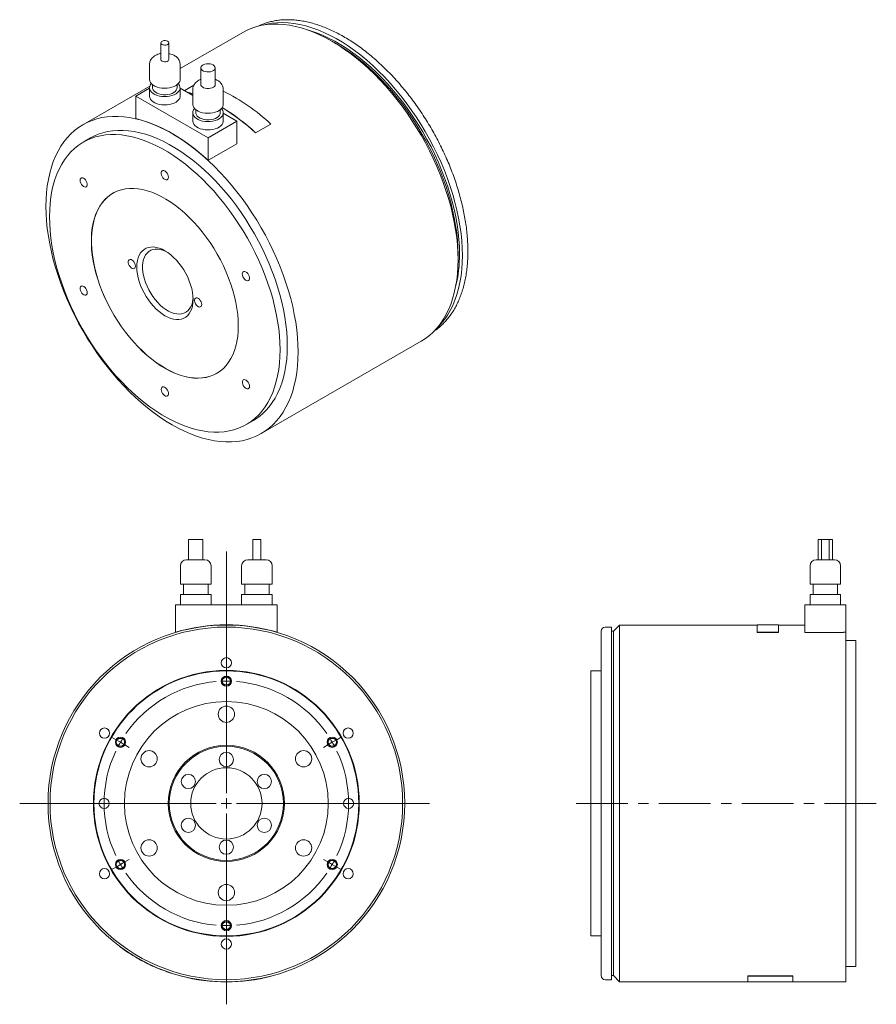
# Model space of a CAD drawing. Header units: millimetres. Extents: x 72 to 1025, y 57 to 768.
# Tile 2 of 2: x 605 to 1025, y 284 to 768. Entities that reach past the tile are written whole.
import ezdxf

# ---------------------------------------------------------------- set-up
doc = ezdxf.new("R2010")
doc.units = ezdxf.units.MM
doc.header["$LTSCALE"] = 2
doc.linetypes.add('CENTERX2', pattern=[20.32, 12.7, -2.54, 2.54, -2.54])

# ---------------------------------------------------------------- blocks, each defined once
blk = doc.blocks.new('SW_CENTERMARKSYMBOL_0')
at = {"color": 6, "linetype": 'Continuous', "lineweight": 0}
for p, q in [((0, 5), (0, 123.65)), ((0, 62.5), (0, 65)), ((0, 60), (0, 62.5)), ((0, 60), (0, 57.5)), ((0, 57.5), (0, 55)), ((-54.13, 31.25), (-56.29, 32.5)), ((-51.96, 30), (-54.13, 31.25)), ((-51.96, 30), (-49.8, 28.75)), ((51.96, 30), (49.8, 28.75)), ((51.96, 30), (54.13, 31.25)), ((54.13, 31.25), (56.29, 32.5)), ((-49.8, 28.75), (-47.63, 27.5)), ((49.8, 28.75), (47.63, 27.5)), ((-5, 0), (-101.41, 0)), ((0, 0), (-2.5, 0)), ((0, 0), (0, 2.5)), ((0, 0), (0, -2.5)), ((0, 0), (2.5, 0)), ((5, 0), (99.63, 0)), ((0, -5), (0, -98.59)), ((-51.96, -30), (-49.8, -28.75)), ((-49.8, -28.75), (-47.63, -27.5)), ((49.8, -28.75), (47.63, -27.5)), ((51.96, -30), (49.8, -28.75)), ((-54.13, -31.25), (-56.29, -32.5)), ((-51.96, -30), (-54.13, -31.25)), ((51.96, -30), (54.13, -31.25)), ((54.13, -31.25), (56.29, -32.5)), ((0, -57.5), (0, -55)), ((0, -60), (0, -57.5)), ((0, -60), (0, -62.5)), ((0, -62.5), (0, -65))]:
    blk.add_line(p, q, dxfattribs=at)
for start, end in [(94.7746, 145.2254), (90, 92.3873), (87.6127, 90), (34.7746, 85.2254), (150, 152.3873), (147.6127, 150), (30, 32.3873), (27.6127, 30), (154.7746, 205.2254), (334.7746, 25.2254), (207.6127, 210), (330, 332.3873), (210, 212.3873), (327.6127, 330), (214.7746, 265.2254), (274.7746, 325.2254), (267.6127, 270), (270, 272.3873)]:
    blk.add_arc((0, 0), 60, start, end, dxfattribs=at)

msp = doc.modelspace()

# ---------------------------------------------------------------- linework, layer by layer
at = {"color": 7, "linetype": 'Continuous', "lineweight": 15}
for p, q in [((714.08, 761.3), (683.31, 743.54)), ((673.88, 756.16), (673.88, 748)), ((677.73, 748), (677.73, 756.16)), ((759.96, 755.74), (757.84, 756.97)), ((668.31, 745.55), (668.31, 738.2)), ((683.31, 738.2), (683.31, 745.55)), ((693.52, 743.92), (693.52, 735.75)), ((700.52, 735.75), (700.52, 743.92)), ((668.45, 734.96), (635.6, 715.99)), ((669.81, 735.6), (669.81, 734.12)), ((681.81, 734.12), (681.81, 735.6)), ((690.02, 735.36), (685.37, 732.68)), ((668.31, 733.87), (661.66, 730.03)), ((661.66, 730.03), (661.66, 718.97)), ((661.66, 730.03), (697.02, 709.62)), ((668.31, 734.12), (668.31, 730.03)), ((683.31, 730.03), (683.31, 734.12)), ((689.52, 730.28), (683.31, 733.87)), ((689.52, 733.3), (689.52, 725.95)), ((704.52, 725.95), (704.52, 733.3)), ((689.52, 721.87), (689.52, 717.79)), ((691.02, 723.35), (691.02, 721.87)), ((703.02, 721.87), (703.02, 723.35)), ((704.52, 717.79), (704.52, 721.87)), ((711.16, 717.79), (704.52, 721.62)), ((697.02, 709.62), (711.16, 717.79)), ((711.16, 717.79), (711.16, 706.64)), ((720.35, 711.95), (727.78, 716.24)), ((720.37, 712.02), (727.8, 716.3)), ((727.78, 716.24), (727.8, 716.3)), ((720.35, 711.95), (720.37, 712.02)), ((639.35, 709.5), (635.81, 707.46)), ((697.02, 709.62), (697.02, 698.56)), ((711.16, 706.64), (697.73, 698.89)), ((697.73, 698.97), (697.02, 698.56)), ((697.73, 698.89), (697.73, 698.97)), ((819.7, 649.81), (819.7, 652.26)), ((807.9, 614.65), (808.83, 615.31)), ((723.09, 564.44), (801.58, 609.75)), ((715.8, 568.89), (719.34, 570.93)), ((687.51, 512.5), (687.51, 502.5)), ((687.51, 512.5), (691.01, 512.5)), ((691.01, 512.5), (694.51, 512.5)), ((694.51, 502.5), (694.51, 512.5)), ((719.08, 512.5), (719.08, 502.5)), ((719.08, 512.5), (721.01, 512.5)), ((721.01, 512.5), (722.93, 512.5)), ((722.93, 502.5), (722.93, 512.5)), ((996.42, 512.5), (996.42, 502.5)), ((996.42, 512.5), (998, 512.5)), ((998, 512.5), (998, 502.5)), ((998, 512.5), (1001.85, 512.5)), ((1001.85, 502.5), (1001.85, 512.5)), ((1001.85, 512.5), (1003.42, 512.5)), ((1003.42, 502.5), (1003.42, 512.5)), ((686.51, 502.5), (691.01, 502.5)), ((691.01, 502.5), (695.51, 502.5)), ((716.51, 502.5), (721.01, 502.5)), ((721.01, 502.5), (725.51, 502.5)), ((995.42, 502.5), (1004.42, 502.5)), ((683.51, 499.5), (683.51, 490.5)), ((698.51, 490.5), (698.51, 499.5)), ((713.51, 499.5), (713.51, 490.5)), ((728.51, 490.5), (728.51, 499.5)), ((992.42, 499.5), (992.42, 490.5)), ((1007.42, 490.5), (1007.42, 499.5)), ((683.51, 490.5), (691.01, 490.5)), ((685.01, 490.5), (685.01, 485.5)), ((691.01, 490.5), (698.51, 490.5)), ((697.01, 485.5), (697.01, 490.5)), ((713.51, 490.5), (721.01, 490.5)), ((715.01, 490.5), (715.01, 485.5)), ((721.01, 490.5), (728.51, 490.5)), ((727.01, 485.5), (727.01, 490.5)), ((992.42, 490.5), (1007.42, 490.5)), ((993.92, 490.5), (993.92, 485.5)), ((1005.92, 485.5), (1005.92, 490.5)), ((683.51, 485.5), (683.51, 480.5)), ((683.51, 485.5), (691.01, 485.5)), ((691.01, 485.5), (698.51, 485.5)), ((698.51, 480.5), (698.51, 485.5)), ((713.51, 485.5), (713.51, 480.5)), ((713.51, 485.5), (721.01, 485.5)), ((721.01, 485.5), (728.51, 485.5)), ((728.51, 480.5), (728.51, 485.5)), ((992.42, 485.5), (992.42, 480.5)), ((992.42, 485.5), (1007.42, 485.5)), ((1007.42, 480.5), (1007.42, 485.5)), ((681.01, 480.5), (681.01, 466.96)), ((681.01, 480.5), (731.01, 480.5)), ((731.01, 480.5), (731.01, 466.96)), ((989.92, 480.5), (989.92, 466.85)), ((989.92, 480.5), (1009.92, 480.5)), ((1009.92, 480.5), (1009.92, 466.96)), ((894.92, 469.5), (891.92, 469.5)), ((894.92, 469.5), (894.92, 296.5)), ((898.92, 470.5), (895.92, 467.5)), ((966.42, 470.5), (898.92, 470.5)), ((898.92, 470.5), (898.92, 295.5)), ((976.92, 470.6), (966.42, 470.6)), ((966.42, 470.6), (966.42, 466.95)), ((976.92, 466.95), (976.92, 470.6)), ((989.92, 470.5), (976.92, 470.5)), ((681.01, 466.85), (680.98, 466.95)), ((731.01, 466.85), (731.04, 466.95)), ((889.92, 383), (889.92, 467.5)), ((895.92, 467.5), (894.92, 467.5)), ((895.92, 467.5), (895.92, 298.5)), ((966.42, 466.95), (976.92, 466.95)), ((966.42, 466.85), (966.42, 466.95)), ((966.42, 466.85), (976.92, 466.85)), ((976.92, 466.85), (976.92, 466.95)), ((1008.92, 466.85), (989.92, 466.85)), ((1008.92, 466.96), (1009.92, 466.96)), ((1008.92, 466.96), (1008.92, 466.85)), ((1009.92, 466.96), (1009.92, 295.5)), ((1014.92, 463), (1009.92, 463)), ((1014.92, 463), (1014.92, 303)), ((889.92, 448), (884.92, 448)), ((884.92, 448), (884.92, 318)), ((889.92, 298.5), (889.92, 383)), ((884.92, 318), (889.92, 318)), ((1009.92, 303), (1014.92, 303)), ((684.01, 298.31), (683.98, 298.21)), ((728.01, 298.31), (728.03, 298.21)), ((891.92, 296.5), (894.92, 296.5)), ((894.92, 298.5), (895.92, 298.5)), ((895.92, 298.5), (898.92, 295.5)), ((898.92, 295.5), (961.92, 295.5)), ((961.92, 298.31), (983.92, 298.31)), ((961.92, 298.31), (961.92, 298.21)), ((961.92, 295.4), (961.92, 298.21)), ((961.92, 298.21), (983.92, 298.21)), ((961.92, 295.4), (983.92, 295.4)), ((983.92, 298.31), (983.92, 298.21)), ((983.92, 298.21), (983.92, 295.4)), ((983.92, 295.5), (1009.92, 295.5))]:
    msp.add_line(p, q, dxfattribs=at)
at = {"color": 6, "linetype": 'CENTERX2', "lineweight": 0}
msp.add_line((1024.94, 383), (872.93, 383), dxfattribs=at)
at = {"color": 7, "linetype": 'Continuous', "lineweight": 15, "flags": 128}
for points in [[(819.7, 649.81), (819.63, 653.36), (819.41, 656.98), (819.03, 660.68), (818.51, 664.43), (817.85, 668.24), (817.04, 672.09), (816.09, 675.97), (814.99, 679.87), (813.76, 683.78), (812.4, 687.71), (810.9, 691.62), (809.28, 695.52), (807.53, 699.4), (805.66, 703.24), (803.68, 707.04), (801.58, 710.79), (799.38, 714.48), (797.08, 718.1), (794.69, 721.64), (792.21, 725.09), (789.64, 728.45), (787, 731.7), (784.28, 734.84), (781.51, 737.87), (778.68, 740.76), (775.79, 743.53), (772.86, 746.15), (769.9, 748.63), (766.91, 750.96), (763.9, 753.13), (760.87, 755.13), (757.83, 756.97), (754.8, 758.64), (751.77, 760.13), (748.75, 761.44), (745.76, 762.57), (742.8, 763.51), (739.87, 764.26), (736.99, 764.83), (734.15, 765.2), (731.38, 765.38), (728.67, 765.37), (726.02, 765.17), (723.46, 764.78), (720.97, 764.19), (718.58, 763.41), (716.28, 762.45), (714.08, 761.3)], [(722.88, 764.95), (722, 764.57), (721.5, 764.33)], [(821.82, 651.85), (821.75, 655.38), (821.53, 659), (821.15, 662.68), (820.63, 666.42), (819.96, 670.22), (819.15, 674.05), (818.19, 677.92), (817.1, 681.81), (815.86, 685.71), (814.49, 689.62), (812.99, 693.52), (811.36, 697.4), (809.6, 701.26), (807.73, 705.09), (805.74, 708.87), (803.64, 712.6), (801.44, 716.26), (799.13, 719.86), (796.73, 723.37), (794.25, 726.8), (791.68, 730.13), (789.03, 733.35), (786.32, 736.46), (783.54, 739.45), (780.71, 742.31), (777.83, 745.04), (774.9, 747.63), (771.94, 750.06), (768.96, 752.35), (765.95, 754.47), (762.93, 756.43), (759.9, 758.22), (756.88, 759.84), (753.87, 761.27), (750.87, 762.53), (747.89, 763.6), (744.95, 764.49), (742.05, 765.18), (739.19, 765.69), (736.38, 766), (733.64, 766.12), (730.96, 766.05), (728.35, 765.78), (725.82, 765.32), (724.15, 764.9)], [(820.41, 652.66), (820.34, 656.15), (820.11, 659.71), (819.74, 663.33), (819.23, 667.02), (818.56, 670.76), (817.76, 674.53), (816.81, 678.34), (815.72, 682.17), (814.49, 686.02), (813.13, 689.86), (811.64, 693.7), (810.03, 697.53), (808.29, 701.32), (806.43, 705.09), (804.46, 708.8), (802.38, 712.47), (800.2, 716.07), (797.91, 719.6), (795.54, 723.04), (793.08, 726.4), (790.53, 729.67), (787.92, 732.82), (785.23, 735.86), (782.49, 738.78), (779.69, 741.58), (776.84, 744.23), (773.96, 746.75), (771.04, 749.12), (768.09, 751.33), (765.12, 753.39), (762.15, 755.27), (759.17, 756.99), (756.19, 758.54), (753.23, 759.91), (750.28, 761.1), (747.36, 762.1), (745.62, 762.62)], [(677.17, 756.95), (676.62, 757.17), (675.97, 757.27), (675.31, 757.24), (674.7, 757.07), (674.23, 756.8), (673.95, 756.45), (673.89, 756.07), (674.06, 755.69), (674.45, 755.38), (674.99, 755.15), (675.64, 755.05), (676.31, 755.09), (676.91, 755.25), (677.38, 755.52), (677.67, 755.87), (677.72, 756.26), (677.55, 756.63), (677.17, 756.95)], [(819.7, 652.26), (819.63, 655.74), (819.41, 659.3), (819.04, 662.93), (818.52, 666.61), (817.86, 670.35), (817.05, 674.13), (816.1, 677.94), (815.01, 681.77), (813.79, 685.61), (812.43, 689.46), (810.94, 693.3), (809.32, 697.12), (807.58, 700.92), (805.72, 704.68), (803.75, 708.4), (801.67, 712.06), (799.49, 715.66), (797.21, 719.19), (794.83, 722.64), (792.37, 726), (789.83, 729.26), (787.21, 732.41), (784.53, 735.46), (781.78, 738.38), (778.98, 741.17), (776.14, 743.83), (773.25, 746.34), (770.33, 748.71), (767.38, 750.92), (764.42, 752.98), (761.44, 754.87), (759.96, 755.74)], [(673.88, 748), (673.89, 747.9), (674.06, 747.53), (674.45, 747.21), (674.99, 746.99), (675.64, 746.89), (676.31, 746.92), (676.91, 747.09), (677.38, 747.36), (677.67, 747.71), (677.73, 748)], [(699.49, 745.34), (698.8, 745.65), (698, 745.86), (697.13, 745.94), (696.26, 745.89), (695.43, 745.72), (694.71, 745.43), (694.13, 745.05), (693.73, 744.6), (693.54, 744.11), (693.56, 743.6), (693.81, 743.11), (694.25, 742.68), (694.87, 742.32), (695.63, 742.06), (696.47, 741.92), (697.35, 741.9), (698.21, 742.01), (698.99, 742.24), (699.65, 742.58), (700.14, 743), (700.44, 743.47), (700.52, 743.98), (700.38, 744.48), (700.03, 744.94), (699.49, 745.34)], [(668.31, 738.2), (668.31, 738.11), (668.44, 737.38), (668.79, 736.67), (669.34, 736.01), (670.07, 735.41), (670.97, 734.89), (672.01, 734.46), (673.16, 734.15), (674.38, 733.95), (675.65, 733.87), (676.92, 733.92), (678.15, 734.09), (679.32, 734.37), (680.39, 734.77), (681.33, 735.27), (682.11, 735.85), (682.71, 736.5), (683.1, 737.2), (683.29, 737.92), (683.31, 738.2)], [(669.19, 736.16), (669.18, 736.15), (668.68, 735.47), (668.39, 734.76), (668.31, 734.02), (668.44, 733.29), (668.79, 732.59), (669.34, 731.92), (670.07, 731.32), (670.97, 730.81), (672.01, 730.38), (673.16, 730.06), (674.38, 729.86), (675.65, 729.79), (676.92, 729.83), (678.15, 730), (679.32, 730.29), (680.39, 730.69), (681.33, 731.19), (682.11, 731.77), (682.71, 732.42), (683.1, 733.11), (683.29, 733.84), (683.26, 734.57), (683.02, 735.29), (682.57, 735.98), (682.42, 736.16)], [(693.52, 735.75), (693.56, 735.43), (693.81, 734.95), (694.25, 734.51), (694.87, 734.15), (695.63, 733.9), (696.47, 733.75), (697.35, 733.74), (698.21, 733.85), (698.99, 734.08), (699.65, 734.41), (700.14, 734.83), (700.44, 735.31), (700.52, 735.75)], [(668.31, 730.03), (668.31, 729.94), (668.44, 729.21), (668.79, 728.5), (669.34, 727.84), (670.07, 727.24), (670.97, 726.72), (672.01, 726.3), (673.16, 725.98), (674.38, 725.78), (675.65, 725.7), (676.92, 725.75), (678.15, 725.92), (679.32, 726.21), (680.39, 726.61), (681.33, 727.1), (682.11, 727.68), (682.71, 728.33), (683.1, 729.03), (683.29, 729.76), (683.31, 730.03)], [(669.81, 734.12), (669.85, 733.7), (670.09, 733.06), (670.54, 732.46), (671.18, 731.91), (671.99, 731.44), (672.93, 731.08), (673.98, 730.82), (675.09, 730.68), (676.23, 730.66), (677.36, 730.77), (678.43, 731), (679.4, 731.34), (680.25, 731.79), (680.93, 732.31), (681.43, 732.9), (681.72, 733.54), (681.81, 734.12)], [(686.35, 732.11), (688.13, 731.61), (689.52, 731.18)], [(686.62, 731.95), (688.15, 731.52), (689.52, 731.09)], [(689.52, 725.95), (689.52, 725.86), (689.66, 725.13), (690, 724.42), (690.55, 723.76), (691.29, 723.16), (692.19, 722.64), (693.22, 722.22), (694.37, 721.9), (695.6, 721.7), (696.86, 721.62), (698.13, 721.67), (699.37, 721.84), (700.54, 722.13), (701.61, 722.53), (702.54, 723.02), (703.32, 723.6), (703.92, 724.25), (704.32, 724.95), (704.5, 725.68), (704.52, 725.95)], [(741.21, 604.5), (741.14, 608.05), (740.92, 611.67), (740.54, 615.37), (740.03, 619.12), (739.36, 622.93), (738.55, 626.77), (737.6, 630.65), (736.5, 634.56), (735.27, 638.47), (733.91, 642.39), (732.41, 646.31), (730.79, 650.21), (729.04, 654.09), (727.17, 657.93), (725.19, 661.73), (723.09, 665.48), (720.89, 669.17), (718.59, 672.79), (716.2, 676.32), (713.72, 679.78), (711.15, 683.13), (708.51, 686.39), (705.8, 689.53), (703.02, 692.55), (700.19, 695.45), (697.3, 698.22), (694.38, 700.84), (691.41, 703.32), (688.42, 705.65), (685.41, 707.82), (682.38, 709.82), (679.34, 711.66), (676.31, 713.33), (673.28, 714.82), (670.26, 716.13), (667.27, 717.26), (664.31, 718.2), (661.38, 718.95), (658.5, 719.52), (655.67, 719.89), (652.89, 720.07), (650.18, 720.06), (647.53, 719.86), (644.97, 719.46), (642.49, 718.88), (640.09, 718.1), (637.79, 717.14), (635.59, 715.99), (633.5, 714.66), (631.51, 713.15), (629.65, 711.46), (627.9, 709.61), (626.27, 707.58), (624.78, 705.4), (623.41, 703.05), (622.18, 700.56), (621.09, 697.91), (620.13, 695.13), (619.32, 692.22), (618.66, 689.18), (618.14, 686.03), (617.77, 682.76), (617.55, 679.4), (617.47, 675.93), (617.55, 672.38), (617.77, 668.76), (618.14, 665.06), (618.66, 661.31), (619.32, 657.5), (620.13, 653.65), (621.09, 649.77), (622.18, 645.87), (623.41, 641.96), (624.78, 638.04), (626.27, 634.12), (627.9, 630.22), (629.65, 626.34), (631.51, 622.5), (633.5, 618.7), (635.59, 614.95), (637.79, 611.26), (640.09, 607.64), (642.49, 604.1), (644.97, 600.65), (647.53, 597.29), (650.18, 594.04), (652.89, 590.9), (655.67, 587.87), (658.5, 584.98), (661.38, 582.21), (664.31, 579.59), (667.27, 577.11), (670.26, 574.78), (673.28, 572.61), (676.31, 570.61), (679.34, 568.77), (682.38, 567.1), (685.41, 565.61), (688.42, 564.3), (691.41, 563.17), (694.38, 562.23), (697.3, 561.48), (700.19, 560.91), (703.02, 560.54), (705.8, 560.36), (708.51, 560.37), (711.15, 560.57), (713.72, 560.96), (716.2, 561.55), (718.59, 562.33), (720.89, 563.29), (723.09, 564.44), (725.19, 565.77), (727.17, 567.28), (729.04, 568.96), (730.79, 570.82), (732.41, 572.85), (733.91, 575.03), (735.27, 577.38), (736.5, 579.87), (737.6, 582.51), (738.55, 585.29), (739.36, 588.21), (740.03, 591.24), (740.54, 594.4), (740.92, 597.67), (741.14, 601.03), (741.21, 604.5)], [(690.41, 723.91), (690.4, 723.9), (689.9, 723.22), (689.6, 722.51), (689.52, 721.78), (689.66, 721.05), (690, 720.34), (690.55, 719.68), (691.29, 719.08), (692.19, 718.56), (693.22, 718.13), (694.37, 717.82), (695.6, 717.62), (696.86, 717.54), (698.13, 717.59), (699.37, 717.76), (700.54, 718.05), (701.61, 718.44), (702.54, 718.94), (703.32, 719.52), (703.92, 720.17), (704.32, 720.87), (704.5, 721.59), (704.48, 722.33), (704.24, 723.05), (703.79, 723.74), (703.63, 723.91)], [(691.02, 721.87), (691.06, 721.46), (691.3, 720.81), (691.75, 720.21), (692.39, 719.66), (693.2, 719.2), (694.14, 718.83), (695.19, 718.57), (696.31, 718.43), (697.45, 718.41), (698.57, 718.52), (699.64, 718.75), (700.62, 719.1), (701.46, 719.54), (702.14, 720.07), (702.64, 720.66), (702.94, 721.29), (703.02, 721.87)], [(697.02, 698.56), (693.87, 701.36), (690.69, 703.99), (687.47, 706.44), (684.23, 708.7), (680.97, 710.78), (677.71, 712.66), (674.46, 714.34), (671.22, 715.82), (668, 717.08), (664.81, 718.14), (661.66, 718.97)], [(689.52, 717.79), (689.52, 717.69), (689.66, 716.96), (690, 716.26), (690.55, 715.6), (691.29, 715), (692.19, 714.48), (693.22, 714.05), (694.37, 713.74), (695.6, 713.54), (696.86, 713.46), (698.13, 713.5), (699.37, 713.67), (700.54, 713.96), (701.61, 714.36), (702.54, 714.86), (703.32, 715.44), (703.92, 716.09), (704.32, 716.78), (704.5, 717.51), (704.52, 717.79)], [(732.38, 605.52), (732.3, 608.92), (732.08, 612.41), (731.7, 615.96), (731.18, 619.57), (730.51, 623.23), (729.7, 626.93), (728.74, 630.66), (727.64, 634.41), (726.41, 638.17), (725.04, 641.93), (723.54, 645.68), (721.91, 649.41), (720.16, 653.11), (718.3, 656.77), (716.32, 660.38), (714.23, 663.93), (712.04, 667.41), (709.76, 670.82), (707.39, 674.14), (704.93, 677.37), (702.39, 680.49), (699.79, 683.49), (697.12, 686.38), (694.39, 689.14), (691.62, 691.77), (688.8, 694.25), (685.95, 696.58), (683.07, 698.76), (680.17, 700.78), (677.26, 702.63), (674.35, 704.32), (671.44, 705.82), (668.54, 707.15), (665.67, 708.29), (662.81, 709.25), (660, 710.02), (657.22, 710.6), (654.5, 710.99), (651.83, 711.18), (649.22, 711.18), (646.69, 710.99), (644.23, 710.6), (641.85, 710.02), (639.57, 709.25), (637.38, 708.3), (635.3, 707.15), (633.32, 705.83), (631.45, 704.32), (629.7, 702.64), (628.08, 700.79), (626.58, 698.77), (625.21, 696.59), (623.97, 694.26), (622.87, 691.77), (621.92, 689.15), (621.1, 686.39), (620.43, 683.5), (619.91, 680.49), (619.54, 677.37), (619.31, 674.15), (619.24, 670.83), (619.31, 667.42), (619.54, 663.94), (619.91, 660.39), (620.43, 656.78), (621.1, 653.12), (621.92, 649.42), (622.87, 645.69), (623.97, 641.94), (625.21, 638.18), (626.58, 634.42), (628.08, 630.67), (629.7, 626.94), (631.45, 623.24), (633.32, 619.58), (635.3, 615.97), (637.38, 612.42), (639.57, 608.93), (641.85, 605.53), (644.23, 602.21), (646.69, 598.98), (649.22, 595.86), (651.83, 592.85), (654.5, 589.97), (657.22, 587.21), (660, 584.58), (662.81, 582.1), (665.67, 579.76), (668.54, 577.58), (671.44, 575.57), (674.35, 573.71), (677.26, 572.03), (680.17, 570.52), (683.07, 569.2), (685.95, 568.05), (688.8, 567.1), (691.62, 566.33), (694.39, 565.75), (697.12, 565.36), (699.79, 565.17), (702.39, 565.17), (704.93, 565.36), (707.39, 565.75), (709.76, 566.32), (712.04, 567.09), (714.23, 568.05), (716.32, 569.19), (718.3, 570.52), (720.16, 572.03), (721.91, 573.71), (723.54, 575.56), (725.04, 577.58), (726.41, 579.76), (727.64, 582.09), (728.74, 584.57), (729.7, 587.2), (730.51, 589.96), (731.18, 592.85), (731.7, 595.85), (732.08, 598.97), (732.3, 602.2), (732.38, 605.52)], [(735.91, 607.56), (735.84, 610.96), (735.61, 614.45), (735.24, 618), (734.71, 621.61), (734.05, 625.27), (733.23, 628.97), (732.27, 632.7), (731.18, 636.45), (729.94, 640.21), (728.57, 643.97), (727.07, 647.72), (725.45, 651.45), (723.7, 655.15), (721.83, 658.81), (719.85, 662.42), (717.77, 665.97), (715.58, 669.46), (713.3, 672.86), (710.92, 676.18), (708.46, 679.41), (705.93, 682.53), (703.32, 685.53), (700.65, 688.42), (697.93, 691.18), (695.15, 693.81), (692.34, 696.29), (689.48, 698.62), (686.61, 700.8), (683.71, 702.82), (680.8, 704.68), (677.89, 706.36), (674.98, 707.86), (672.08, 709.19), (669.2, 710.33), (666.35, 711.29), (663.53, 712.06), (660.76, 712.64), (658.03, 713.03), (655.36, 713.22), (652.76, 713.22), (650.22, 713.03), (647.76, 712.64), (645.39, 712.06), (643.11, 711.29), (640.92, 710.34), (639.35, 709.5)], [(677.57, 690.23), (677.5, 690.88), (677.27, 691.56), (676.91, 692.21), (676.45, 692.78), (675.94, 693.21), (675.41, 693.47), (674.92, 693.53), (674.51, 693.39), (674.21, 693.05), (674.06, 692.56), (674.06, 691.95), (674.21, 691.28), (674.51, 690.61), (674.92, 689.99), (675.41, 689.49), (675.94, 689.14), (676.45, 688.98), (676.91, 689.02), (677.27, 689.26), (677.5, 689.67), (677.57, 690.23)], [(636.89, 688.95), (636.4, 689.45), (635.87, 689.8), (635.36, 689.96), (634.9, 689.92), (634.54, 689.68), (634.31, 689.27), (634.23, 688.71), (634.31, 688.06), (634.54, 687.38), (634.9, 686.73), (635.36, 686.16), (635.87, 685.73), (636.4, 685.47), (636.89, 685.41), (637.3, 685.55), (637.6, 685.88), (637.75, 686.38), (637.75, 686.98), (637.6, 687.66), (637.3, 688.33), (636.89, 688.95)], [(711.87, 617.36), (711.79, 620.09), (711.57, 622.91), (711.19, 625.79), (710.67, 628.72), (709.99, 631.69), (709.18, 634.69), (708.23, 637.7), (707.13, 640.72), (705.91, 643.72), (704.56, 646.7), (703.1, 649.64), (701.51, 652.54), (699.82, 655.38), (698.03, 658.14), (696.14, 660.82), (694.17, 663.41), (692.13, 665.89), (690.01, 668.25), (687.84, 670.49), (685.61, 672.59), (683.34, 674.55), (681.04, 676.35), (678.72, 678), (676.39, 679.47), (674.06, 680.78), (671.73, 681.9), (669.42, 682.85), (667.13, 683.6), (664.89, 684.17), (662.68, 684.54), (660.54, 684.71), (658.45, 684.7), (656.44, 684.48), (654.52, 684.08), (652.68, 683.48), (650.93, 682.69), (649.3, 681.71), (647.77, 680.55), (646.36, 679.21), (645.07, 677.7), (643.92, 676.03), (642.89, 674.19), (642.01, 672.21), (641.27, 670.08), (640.67, 667.82), (640.22, 665.43), (639.91, 662.93), (639.76, 660.33), (639.76, 657.63), (639.91, 654.85), (640.22, 652.01), (640.67, 649.1), (641.27, 646.15), (642.01, 643.16), (642.89, 640.15), (643.92, 637.14), (645.07, 634.13), (646.36, 631.13), (647.77, 628.17), (649.3, 625.25), (650.93, 622.38), (652.68, 619.58), (654.52, 616.85), (656.44, 614.22), (658.45, 611.69), (660.54, 609.26), (662.68, 606.96), (664.89, 604.79), (667.13, 602.76), (669.42, 600.88), (671.73, 599.15), (674.06, 597.59), (676.39, 596.2), (678.72, 594.98), (681.04, 593.95), (683.34, 593.1), (685.61, 592.44), (687.84, 591.97), (690.01, 591.7), (692.13, 591.62), (694.17, 591.73), (696.14, 592.04), (698.03, 592.55), (699.82, 593.24), (701.51, 594.13), (703.1, 595.2), (704.56, 596.44), (705.91, 597.87), (707.13, 599.46), (708.23, 601.22), (709.18, 603.13), (709.99, 605.18), (710.67, 607.38), (711.19, 609.71), (711.57, 612.15), (711.79, 614.7), (711.87, 617.36)], [(650.38, 682.38), (649.37, 681.75), (647.84, 680.59), (646.43, 679.25), (645.14, 677.74), (643.99, 676.07), (642.96, 674.23), (642.08, 672.25), (641.34, 670.12), (640.74, 667.86), (640.29, 665.47), (639.99, 662.97), (639.83, 660.37), (639.83, 657.67), (639.99, 654.89), (640.29, 652.05), (640.74, 649.14), (641.34, 646.19), (642.08, 643.2), (642.96, 640.19), (643.99, 637.18), (645.14, 634.17), (646.43, 631.18), (647.84, 628.21), (649.37, 625.29), (651, 622.42), (652.75, 619.62), (654.59, 616.89), (656.51, 614.26), (658.52, 611.73), (660.61, 609.3), (662.75, 607), (664.96, 604.83), (667.2, 602.8), (669.49, 600.92), (671.8, 599.19), (674.13, 597.63), (676.46, 596.24), (678.79, 595.02), (681.11, 593.99), (683.41, 593.14), (685.68, 592.48), (687.91, 592.01), (690.08, 591.74), (692.2, 591.66), (694.24, 591.77), (696.22, 592.08), (698.1, 592.59), (699.89, 593.28), (701.38, 594.05)], [(689.67, 630.25), (689.59, 628.63), (689.36, 627.12), (688.99, 625.72), (688.47, 624.47), (687.82, 623.36), (687.03, 622.42), (686.12, 621.64), (685.1, 621.06), (683.98, 620.65), (682.77, 620.45), (681.49, 620.43), (680.14, 620.61), (678.74, 620.98), (677.32, 621.55), (675.88, 622.29), (674.44, 623.21), (673.01, 624.29), (671.62, 625.53), (670.27, 626.91), (668.98, 628.41), (667.77, 630.01), (666.65, 631.71), (665.63, 633.48), (664.72, 635.3), (663.94, 637.15), (663.28, 639.01), (662.76, 640.86), (662.39, 642.69), (662.16, 644.47), (662.09, 646.17), (662.16, 647.8), (662.39, 649.31), (662.76, 650.71), (663.28, 651.96), (663.94, 653.07), (664.72, 654.01), (665.63, 654.78), (666.65, 655.37), (667.77, 655.77), (668.98, 655.98), (670.27, 656), (671.62, 655.82), (673.01, 655.44), (674.44, 654.88), (675.88, 654.14), (677.32, 653.22), (678.74, 652.13), (680.14, 650.9), (681.49, 649.52), (682.77, 648.02), (683.98, 646.42), (685.1, 644.72), (686.12, 642.95), (687.03, 641.13), (687.82, 639.28), (688.47, 637.42), (688.99, 635.56), (689.36, 633.74), (689.59, 631.96), (689.67, 630.25)], [(676.61, 653.69), (676.27, 653.86), (674.92, 654.42), (673.6, 654.8), (672.32, 654.99), (671.1, 654.98), (669.96, 654.78), (668.91, 654.38), (667.96, 653.8), (667.12, 653.04), (666.41, 652.11), (665.83, 651.03), (665.38, 649.79), (665.09, 648.43), (664.94, 646.95), (664.94, 645.38), (665.09, 643.73), (665.38, 642.02), (665.83, 640.27), (666.41, 638.51), (667.12, 636.76), (667.96, 635.03), (668.91, 633.36), (669.96, 631.75), (671.1, 630.23), (672.32, 628.81), (673.6, 627.53), (674.92, 626.38), (676.27, 625.38), (677.63, 624.55), (678.99, 623.9), (680.33, 623.43), (681.63, 623.14), (682.88, 623.06), (684.06, 623.16), (685.16, 623.46), (686.16, 623.95), (687.06, 624.62), (687.83, 625.46), (688.48, 626.47), (689, 627.63), (689.37, 628.94), (689.59, 630.36), (689.65, 631.1)], [(661.38, 646.58), (661.3, 647.23), (661.07, 647.91), (660.72, 648.56), (660.26, 649.13), (659.75, 649.56), (659.22, 649.82), (658.73, 649.88), (658.32, 649.74), (658.02, 649.41), (657.87, 648.92), (657.87, 648.31), (658.02, 647.64), (658.32, 646.96), (658.73, 646.35), (659.22, 645.84), (659.75, 645.49), (660.26, 645.33), (660.72, 645.37), (661.07, 645.61), (661.3, 646.03), (661.38, 646.58)], [(801.58, 609.75), (801.58, 609.75), (803.68, 611.08), (805.66, 612.59), (807.53, 614.28), (809.28, 616.13), (810.9, 618.16), (812.4, 620.35), (813.76, 622.69), (814.99, 625.18), (816.09, 627.83), (817.04, 630.61), (817.85, 633.52), (818.51, 636.56), (819.03, 639.71), (819.41, 642.98), (819.63, 646.34), (819.7, 649.81)], [(809.73, 616.66), (811.36, 618.38), (812.99, 620.38), (814.49, 622.55), (815.86, 624.87), (817.1, 627.35), (818.19, 629.97), (819.15, 632.73), (819.96, 635.63), (820.63, 638.65), (821.15, 641.79), (821.53, 645.04), (821.75, 648.4), (821.82, 651.85)], [(716.49, 639.45), (716.91, 639.6), (717.2, 639.93), (717.36, 640.42), (717.36, 641.03), (717.2, 641.7), (716.91, 642.37), (716.49, 642.99), (716, 643.5), (715.48, 643.84), (714.97, 644.01), (714.51, 643.97), (714.15, 643.73), (713.92, 643.31), (713.84, 642.75), (713.92, 642.11), (714.15, 641.43), (714.51, 640.77), (714.97, 640.21), (715.48, 639.77), (716, 639.52), (716.49, 639.45)], [(635.12, 636.89), (634.71, 636.75), (634.41, 636.42), (634.25, 635.93), (634.25, 635.32), (634.41, 634.65), (634.71, 633.97), (635.12, 633.36), (635.61, 632.85), (636.13, 632.5), (636.65, 632.34), (637.1, 632.38), (637.46, 632.62), (637.69, 633.04), (637.77, 633.59), (637.69, 634.24), (637.46, 634.92), (637.1, 635.57), (636.65, 636.14), (636.13, 636.57), (635.61, 636.83), (635.12, 636.89)], [(693.91, 627.81), (693.83, 628.45), (693.6, 629.13), (693.24, 629.79), (692.79, 630.35), (692.27, 630.79), (691.75, 631.04), (691.26, 631.1), (690.85, 630.96), (690.55, 630.63), (690.39, 630.14), (690.39, 629.53), (690.55, 628.86), (690.85, 628.19), (691.26, 627.57), (691.75, 627.06), (692.27, 626.71), (692.79, 626.55), (693.24, 626.59), (693.6, 626.83), (693.83, 627.25), (693.91, 627.81)], [(719.34, 570.93), (719.85, 571.24), (721.83, 572.56), (723.7, 574.07), (725.45, 575.75), (727.07, 577.6), (728.57, 579.62), (729.94, 581.8), (731.18, 584.13), (732.27, 586.61), (733.23, 589.24), (734.05, 592), (734.71, 594.89), (735.24, 597.89), (735.61, 601.01), (735.84, 604.24), (735.91, 607.56)], [(714.73, 587.4), (715.22, 586.89), (715.74, 586.55), (716.26, 586.38), (716.71, 586.43), (717.07, 586.66), (717.3, 587.08), (717.38, 587.64), (717.3, 588.28), (717.07, 588.96), (716.71, 589.62), (716.26, 590.19), (715.74, 590.62), (715.22, 590.87), (714.73, 590.94), (714.32, 590.79), (714.02, 590.46), (713.86, 589.97), (713.86, 589.36), (714.02, 588.69), (714.32, 588.02), (714.73, 587.4)], [(674.04, 586.12), (674.12, 585.47), (674.35, 584.79), (674.7, 584.14), (675.16, 583.57), (675.67, 583.14), (676.2, 582.88), (676.69, 582.82), (677.1, 582.96), (677.4, 583.29), (677.55, 583.79), (677.55, 584.39), (677.4, 585.06), (677.1, 585.74), (676.69, 586.36), (676.2, 586.86), (675.67, 587.21), (675.16, 587.37), (674.7, 587.33), (674.35, 587.09), (674.12, 586.68), (674.04, 586.12)]]:
    msp.add_lwpolyline(points, dxfattribs=at)
at = {"color": 7, "linetype": 'Continuous', "lineweight": 15}
for centre, radius in [((706.01, 383), 87.5), ((706.01, 383), 86.5), ((706.01, 452), 2.5), ((706.01, 383), 65.25), ((706.01, 383), 65), ((706.01, 383), 50), ((706.01, 426.75), 4), ((646.25, 417.5), 2.5), ((765.76, 417.5), 2.5), ((706.01, 383), 28.5), ((706.01, 383), 28), ((668.12, 404.88), 4), ((706.01, 404.5), 3.5), ((743.9, 404.88), 4), ((687.39, 393.75), 3.5), ((706.01, 383), 17.5), ((724.63, 393.75), 3.5), ((646.01, 383), 2.5), ((766.01, 383), 2.5), ((687.39, 372.25), 3.5), ((724.63, 372.25), 3.5), ((668.12, 361.13), 4), ((706.01, 361.5), 3.5), ((743.9, 361.13), 4), ((646.25, 348.5), 2.5), ((765.76, 348.5), 2.5), ((706.01, 339.25), 4), ((706.01, 314), 2.5)]:
    msp.add_circle(centre, radius, dxfattribs=at)
at = {"color": 6, "linetype": 'Continuous', "lineweight": 15}
for centre in [(706.01, 443), (654.05, 413), (757.97, 413), (654.05, 353), (757.97, 353), (706.01, 323)]:
    msp.add_circle(centre, 2.5, dxfattribs=at)
for centre in [(706.01, 443), (654.05, 413), (757.97, 413), (654.05, 353), (757.97, 353), (706.01, 323)]:
    msp.add_circle(centre, 2.06)
at = {"color": 7, "linetype": 'Continuous', "lineweight": 15}
for centre, radius, start, end in [((663.37, 648.18), 93.76, 46.5965, 63.9695), ((651.58, 638.26), 100.8, 46.9797, 58.6722), ((651.51, 638.22), 100.94, 46.9807, 58.6452), ((756.15, 652.03), 64.27, 345.9272, 0.5681), ((686.51, 499.5), 3, 90, 180), ((695.51, 499.5), 3, 0, 90), ((716.51, 499.5), 3, 90, 180), ((725.51, 499.5), 3, 0, 90), ((995.42, 499.5), 3, 90, 180), ((1004.42, 499.5), 3, 0, 90), ((706.01, 383), 87.6, 73.3985, 106.6015), ((891.92, 467.5), 2, 90, 180), ((706.01, 383), 87.6, 233.6834, 239.9308), ((706.01, 383), 87.6, 246.3085, 251.9039), ((706.01, 383), 87.6, 255.4379, 284.5621), ((891.92, 298.5), 2, 180, 270)]:
    msp.add_arc(centre, radius, start, end, dxfattribs=at)
for points, knots in [([(808.96, 615.4), (808.97, 615.4), (809.63, 615.86), (810.86, 616.91), (812.64, 618.57), (814.3, 620.39), (815.84, 622.36), (817.27, 624.48), (818.58, 626.74), (819.77, 629.14), (820.83, 631.67), (821.76, 634.32), (822.56, 637.09), (823.23, 639.98), (823.76, 642.98), (824.16, 646.07), (824.42, 649.26), (824.54, 652.53), (824.53, 655.88), (824.38, 659.29), (824.1, 662.78), (823.68, 666.31), (823.12, 669.9), (822.44, 673.52), (821.62, 677.17), (820.67, 680.85), (819.6, 684.54), (818.41, 688.25), (817.09, 691.95), (815.66, 695.64), (814.11, 699.32), (812.44, 702.97), (810.67, 706.59), (808.8, 710.17), (806.83, 713.71), (804.76, 717.19), (802.6, 720.6), (800.35, 723.95), (798.02, 727.22), (795.61, 730.4), (793.14, 733.5), (790.59, 736.49), (787.99, 739.38), (785.33, 742.16), (782.62, 744.83), (779.86, 747.37), (777.07, 749.78), (774.25, 752.06), (771.4, 754.19), (768.52, 756.19), (765.64, 758.03), (762.74, 759.73), (759.84, 761.27), (756.95, 762.64), (754.07, 763.85), (751.2, 764.9), (748.36, 765.77), (745.54, 766.48), (742.77, 767), (740.03, 767.36), (737.35, 767.53), (734.72, 767.53), (732.15, 767.35), (729.66, 767), (727.24, 766.46), (725.02, 765.81), (723.66, 765.26), (723.04, 765.01)], [0, 0, 0, 0, 0.000152, 0.015511, 0.030886, 0.046289, 0.061727, 0.077208, 0.092733, 0.108301, 0.123908, 0.139551, 0.155222, 0.170916, 0.186627, 0.20235, 0.21808, 0.233815, 0.249552, 0.265287, 0.28102, 0.29675, 0.312475, 0.328197, 0.343915, 0.359628, 0.375338, 0.391044, 0.406747, 0.422447, 0.438145, 0.453841, 0.469535, 0.485229, 0.500922, 0.516615, 0.532308, 0.548001, 0.563696, 0.579393, 0.595092, 0.610793, 0.626498, 0.642205, 0.657917, 0.673633, 0.689354, 0.705079, 0.72081, 0.736545, 0.752285, 0.768029, 0.783777, 0.799527, 0.815277, 0.831023, 0.846762, 0.86249, 0.878202, 0.893891, 0.909552, 0.925177, 0.940762, 0.956302, 0.971797, 0.987247, 1, 1, 1, 1]), ([(673.88, 750.96), (673.58, 750.9), (672.88, 750.76), (671.85, 750.38), (670.85, 749.85), (670.01, 749.22), (669.35, 748.51), (668.84, 747.74), (668.49, 746.91), (668.32, 746.18), (668.33, 745.72), (668.33, 745.56)], [0, 0, 0, 0, 0.102959, 0.238491, 0.377473, 0.499732, 0.61626, 0.727766, 0.835868, 0.942157, 1, 1, 1, 1]), ([(683.28, 745.55), (683.29, 745.68), (683.31, 746.11), (683.14, 746.83), (682.81, 747.68), (682.32, 748.44), (681.69, 749.13), (681.06, 749.63), (680.45, 750.01), (679.77, 750.36), (678.86, 750.72), (678.1, 750.89), (677.73, 750.97)], [0, 0, 0, 0, 0.045672, 0.156111, 0.264669, 0.373817, 0.485999, 0.603309, 0.663702, 0.742285, 0.872561, 1, 1, 1, 1]), ([(693.52, 738.27), (693.37, 738.22), (692.84, 738.04), (692.07, 737.6), (691.22, 736.97), (690.56, 736.27), (690.05, 735.5), (689.71, 734.67), (689.53, 733.93), (689.54, 733.48), (689.54, 733.32)], [0, 0, 0, 0, 0.065367, 0.235945, 0.385999, 0.529019, 0.665875, 0.798553, 0.929007, 1, 1, 1, 1]), ([(704.5, 733.31), (704.5, 733.43), (704.52, 733.87), (704.36, 734.59), (704.03, 735.43), (703.53, 736.2), (702.9, 736.89), (702.27, 737.39), (701.66, 737.77), (701.13, 738.05), (700.72, 738.2), (700.52, 738.27)], [0, 0, 0, 0, 0.056065, 0.191637, 0.3249, 0.458887, 0.596598, 0.740605, 0.814741, 0.911208, 1, 1, 1, 1]), ([(653.97, 312.54), (653.97, 312.53), (653.99, 312.52), (654.07, 312.46), (654.13, 312.42)], [0, 0, 0, 0, 0.387623, 1, 1, 1, 1]), ([(662.12, 307.19), (662.23, 307.12), (662.36, 307.05), (662.57, 306.93), (662.64, 306.89), (662.76, 306.82), (662.79, 306.8), (662.85, 306.77), (662.87, 306.76), (662.91, 306.73), (662.93, 306.72), (663.11, 306.62), (663.28, 306.53), (663.54, 306.39), (663.62, 306.34), (663.76, 306.26), (663.81, 306.24), (663.88, 306.2), (663.9, 306.19), (663.95, 306.16), (663.97, 306.15), (664.18, 306.03), (664.37, 305.93), (664.67, 305.77), (664.76, 305.72), (664.92, 305.64), (664.97, 305.61), (665.07, 305.56), (665.12, 305.53), (665.37, 305.4), (665.58, 305.29), (665.89, 305.13), (665.99, 305.07), (666.2, 304.97), (666.31, 304.91), (666.63, 304.75), (666.84, 304.65), (667.15, 304.49), (667.25, 304.44), (667.41, 304.36), (667.46, 304.34), (667.57, 304.29), (667.62, 304.26), (667.88, 304.13), (668.09, 304.03), (668.39, 303.89), (668.49, 303.84), (668.63, 303.77), (668.68, 303.75), (668.78, 303.71), (668.83, 303.68), (669.07, 303.57), (669.26, 303.48), (669.52, 303.36), (669.61, 303.32), (669.74, 303.26), (669.78, 303.24), (669.84, 303.22), (669.86, 303.21), (669.9, 303.19), (669.92, 303.18), (670.28, 303.02), (670.57, 302.89), (670.81, 302.78)], [0, 0, 0, 0, 0.0625, 0.0625, 0.09375, 0.09375, 0.109375, 0.109375, 0.117188, 0.117188, 0.125, 0.125, 0.1875, 0.1875, 0.21875, 0.21875, 0.234375, 0.234375, 0.242188, 0.242188, 0.25, 0.25, 0.3125, 0.3125, 0.34375, 0.34375, 0.359375, 0.359375, 0.375, 0.375, 0.4375, 0.4375, 0.46875, 0.46875, 0.5, 0.5, 0.5625, 0.5625, 0.59375, 0.59375, 0.609375, 0.609375, 0.625, 0.625, 0.6875, 0.6875, 0.71875, 0.71875, 0.734375, 0.734375, 0.75, 0.75, 0.8125, 0.8125, 0.84375, 0.84375, 0.859375, 0.859375, 0.867188, 0.867188, 0.875, 0.875, 1, 1, 1, 1]), ([(678.8, 299.73), (678.85, 299.72), (678.94, 299.69), (678.99, 299.67), (678.97, 299.68), (678.96, 299.68)], [0, 0, 0, 0, 0.420988, 0.842298, 1, 1, 1, 1])]:
    msp.add_open_spline(points, degree=3, knots=knots, dxfattribs=at)

# ---------------------------------------------------------------- block references
at = {"color": 7, "linetype": 'Continuous', "lineweight": 0}
msp.add_blockref('SW_CENTERMARKSYMBOL_0', (706.01, 383), dxfattribs=at)

doc.saveas('drawing.dxf')
